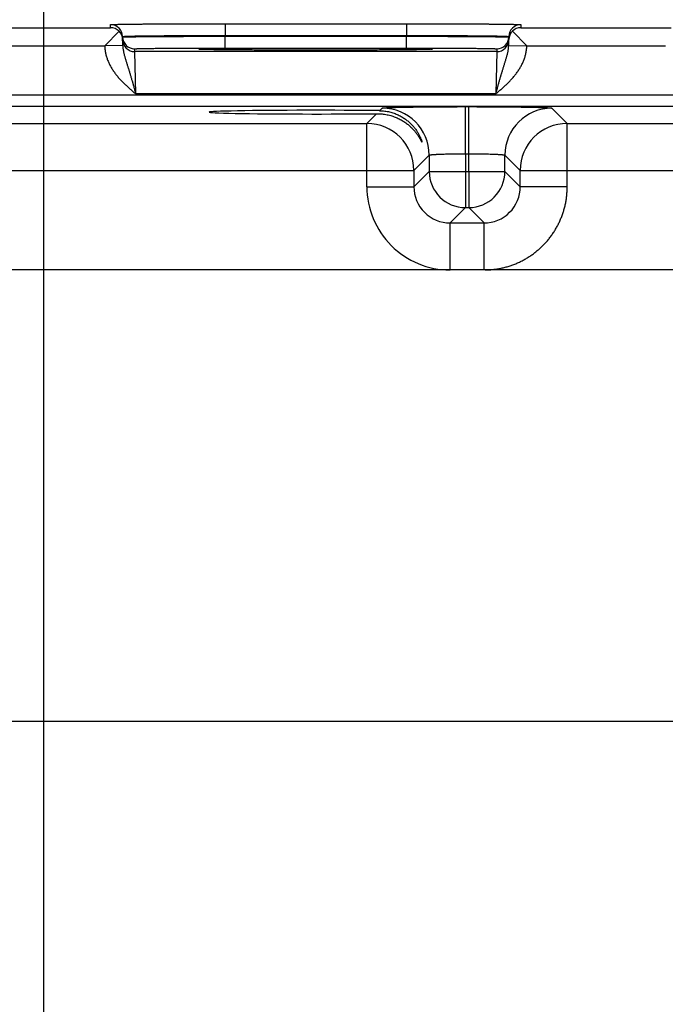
# Model space of a CAD drawing. Header units: inches. Extents: x 0 to 34, y 0 to 22.
# Tile 28 of 116: x 10.4 to 11.5, y 15.6 to 17.2. Entities that reach past the tile are written whole.
import ezdxf

# ---------------------------------------------------------------- set-up
doc = ezdxf.new("R2010")
doc.units = ezdxf.units.IN
doc.header["$LTSCALE"] = 1.87
doc.header["$MEASUREMENT"] = 0
doc.layers.get('0').update_dxf_attribs({"linetype": 'CONTINUOUS'})
doc.layers.add('DIMENSIONS', color=7, linetype='CONTINUOUS')
doc.styles.get("Standard").update_dxf_attribs({"font": 'txt', "width": 0.8})
doc.dimstyles.new('DIMSTYLE_1', dxfattribs={"dimtxt": 0.125, "dimasz": 0.18, "dimexe": 0.125, "dimexo": 0.0625, "dimgap": 0.09, "dimtad": 0, "dimtih": 1, "dimtoh": 1, "dimzin": 4, "dimdsep": 46, "dimtxsty": 'STANDARD', "dimblk": '_FILLED', "dimblk1": '_FILLED', "dimblk2": '_FILLED', "dimcen": 0.09, "dimadec": 0, "dimazin": 0, "dimtp": 0.01, "dimtm": 0.01, "dimtfac": 1, "dimtofl": 0, "dimtmove": 0, "dimatfit": 3, "dimldrblk": '_FILLED', "dimfxl": 1, "dimtolj": 1, "dimtzin": 4, "dimarcsym": 0})

# ---------------------------------------------------------------- blocks, each defined once
blk = doc.blocks.new('*D11')
at = {"layer": 'DIMENSIONS', "color": 2, "linetype": 'CONTINUOUS'}
blk.add_line((10.4649, 15.4148), (10.4649, 17.8889), dxfattribs=at)
at = {"layer": 'DIMENSIONS', "color": 2, "linetype": 'CONTINUOUS', "insert": (10.4024, 17.9514), "char_height": 0.125, "width": 1.225, "attachment_point": 1, "rotation": 90, "line_spacing_factor": 0.9}
blk.add_mtext('3.95{\\Ftxt.shx;\\W1.000000;\\H0.125000; }[100.3]', dxfattribs=at)
blk = doc.blocks.new('_FILLED')
at = {"color": 0, "linetype": 'BYBLOCK'}
blk.add_solid([(0, 0), (-1, 0.1736), (-1, -0.1736)], dxfattribs=at)
blk = doc.blocks.new('*D12')
at = {"layer": 'DIMENSIONS', "color": 2, "linetype": 'CONTINUOUS'}
blk.add_line((12.3249, 15.4148), (12.3249, 17.8889), dxfattribs=at)
at = {"layer": 'DIMENSIONS', "color": 2, "linetype": 'CONTINUOUS', "insert": (12.2624, 17.9514), "char_height": 0.125, "width": 1.225, "attachment_point": 1, "rotation": 90, "line_spacing_factor": 0.9}
blk.add_mtext('5.81{\\Ftxt.shx;\\W1.000000;\\H0.125000; }[147.5]', dxfattribs=at)
blk = doc.blocks.new('*D13')
at = {"layer": 'DIMENSIONS', "color": 2, "linetype": 'CONTINUOUS'}
blk.add_line((16.0449, 15.4148), (16.0449, 17.8889), dxfattribs=at)
at = {"layer": 'DIMENSIONS', "color": 2, "linetype": 'CONTINUOUS', "insert": (15.9824, 17.9514), "char_height": 0.125, "width": 1.025, "attachment_point": 1, "rotation": 90, "line_spacing_factor": 0.9}
blk.add_mtext('9.53{\\Ftxt.shx;\\W1.000000;\\H0.125000; }[242]', dxfattribs=at)

msp = doc.modelspace()

# ---------------------------------------------------------------- linework, layer by layer
at = {"color": 7, "linetype": 'CONTINUOUS'}
for p, q in [((10.7655, 17.1936), (10.7655, 17.1739)), ((10.7655, 17.1936), (11.0662, 17.1936)), ((11.0662, 17.1936), (11.0662, 17.1739)), ((10.3261, 17.1869), (10.5756, 17.1869)), ((10.5896, 17.1811), (10.5658, 17.1569)), ((10.5756, 17.1869), (10.5755, 17.1919)), ((11.2422, 17.1811), (11.2659, 17.157)), ((11.2562, 17.1919), (11.2561, 17.1869)), ((11.2561, 17.1869), (11.5056, 17.1869)), ((10.5958, 17.1575), (10.5955, 17.1723)), ((10.7655, 17.1739), (11.0662, 17.1739)), ((10.7655, 17.1728), (10.7655, 17.1739)), ((10.7655, 17.1532), (10.7655, 17.1728)), ((10.7655, 17.1728), (11.0662, 17.1728)), ((11.0662, 17.1728), (11.0662, 17.1739)), ((11.0662, 17.1532), (11.0662, 17.1728)), ((11.2359, 17.1575), (11.2362, 17.1723)), ((10.3359, 17.1569), (10.5658, 17.1569)), ((10.5958, 17.1575), (10.5659, 17.157)), ((10.6156, 17.1472), (10.6155, 17.1519)), ((11.2161, 17.1472), (10.6156, 17.1472)), ((10.6172, 17.0772), (10.6156, 17.1472)), ((10.7244, 17.1511), (10.7222, 17.1513)), ((10.7249, 17.1511), (10.7246, 17.1511)), ((10.7251, 17.1511), (10.7249, 17.1511)), ((10.7255, 17.1511), (10.7251, 17.1511)), ((10.726, 17.151), (10.7255, 17.1511)), ((10.7269, 17.151), (10.726, 17.151)), ((10.728, 17.1509), (10.7269, 17.151)), ((10.7294, 17.1509), (10.728, 17.1509)), ((10.7317, 17.1508), (10.7294, 17.1509)), ((10.7347, 17.1508), (10.7317, 17.1508)), ((10.7386, 17.1507), (10.7347, 17.1508)), ((10.7423, 17.1506), (10.7386, 17.1507)), ((10.7467, 17.1505), (10.7423, 17.1506)), ((10.7522, 17.1504), (10.7467, 17.1505)), ((10.759, 17.1504), (10.7522, 17.1504)), ((10.7677, 17.1503), (10.759, 17.1504)), ((10.7655, 17.1532), (11.0662, 17.1532)), ((10.775, 17.1502), (10.7677, 17.1503)), ((10.7836, 17.1501), (10.775, 17.1502)), ((10.7931, 17.15), (10.7836, 17.1501)), ((10.8031, 17.15), (10.7931, 17.15)), ((10.8137, 17.1499), (10.8031, 17.15)), ((10.8246, 17.1499), (10.8137, 17.1499)), ((10.8359, 17.1498), (10.8246, 17.1499)), ((10.8476, 17.1498), (10.8359, 17.1498)), ((10.8596, 17.1497), (10.8476, 17.1498)), ((10.8718, 17.1497), (10.8596, 17.1497)), ((10.8842, 17.1497), (10.8718, 17.1497)), ((10.8967, 17.1497), (10.8842, 17.1497)), ((10.9093, 17.1497), (10.8967, 17.1497)), ((10.9219, 17.1497), (10.9093, 17.1497)), ((10.9346, 17.1497), (10.9219, 17.1497)), ((10.9471, 17.1497), (10.9346, 17.1497)), ((10.9595, 17.1497), (10.9471, 17.1497)), ((10.9717, 17.1497), (10.9595, 17.1497)), ((10.9837, 17.1498), (10.9717, 17.1497)), ((10.9955, 17.1498), (10.9837, 17.1498)), ((11.0063, 17.1499), (10.9955, 17.1498)), ((11.0161, 17.1499), (11.0063, 17.1499)), ((11.0287, 17.15), (11.0161, 17.1499)), ((11.0389, 17.15), (11.0287, 17.15)), ((11.0477, 17.1501), (11.0389, 17.15)), ((11.0574, 17.1502), (11.0477, 17.1501)), ((11.0653, 17.1503), (11.0574, 17.1502)), ((11.0721, 17.1504), (11.0653, 17.1503)), ((11.078, 17.1504), (11.0721, 17.1504)), ((11.0831, 17.1505), (11.078, 17.1504)), ((11.0885, 17.1506), (11.0831, 17.1505)), ((11.093, 17.1507), (11.0885, 17.1506)), ((11.0967, 17.1507), (11.093, 17.1507)), ((11.0997, 17.1508), (11.0967, 17.1507)), ((11.1021, 17.1509), (11.0997, 17.1508)), ((11.1037, 17.1509), (11.1021, 17.1509)), ((11.1049, 17.151), (11.1037, 17.1509)), ((11.1056, 17.151), (11.1049, 17.151)), ((11.1062, 17.1511), (11.1056, 17.151)), ((11.1066, 17.1511), (11.1062, 17.1511)), ((11.1068, 17.1511), (11.1066, 17.1511)), ((11.107, 17.1511), (11.1068, 17.1511)), ((11.1072, 17.1511), (11.107, 17.1511)), ((11.1073, 17.1511), (11.1072, 17.1511)), ((11.1096, 17.1513), (11.1074, 17.1511)), ((11.2161, 17.1472), (11.2145, 17.0772)), ((11.2162, 17.1519), (11.2161, 17.1472)), ((11.2359, 17.1575), (11.2659, 17.157)), ((11.2659, 17.1569), (11.4958, 17.1569)), ((16.9525, 17.0751), (9.5543, 17.0751)), ((11.2145, 17.0772), (10.6172, 17.0772)), ((16.9525, 17.056), (9.5543, 17.056)), ((11.0219, 17.0493), (11.0261, 17.0536)), ((11.1641, 16.978), (11.1641, 17.056)), ((11.1641, 17.056), (11.1697, 17.056)), ((11.1697, 16.978), (11.1697, 17.056)), ((11.3076, 17.0536), (11.333, 17.0282)), ((11.0007, 17.0282), (11.0169, 17.0443)), ((10.403, 17.0282), (11.0007, 17.0282)), ((11.0007, 16.9232), (11.0007, 17.0282)), ((11.333, 16.9232), (11.333, 17.0282)), ((11.333, 17.0282), (11.9307, 17.0282)), ((11.1041, 16.9756), (11.0787, 16.9502)), ((11.1041, 16.9756), (11.1041, 16.9486)), ((11.1641, 16.978), (11.1641, 16.9486)), ((11.1641, 16.978), (11.1697, 16.978)), ((11.1697, 16.9486), (11.1697, 16.978)), ((11.2297, 16.9486), (11.2297, 16.9756)), ((11.2297, 16.9756), (11.255, 16.9502)), ((10.325, 16.9502), (11.0787, 16.9502)), ((11.0787, 16.9502), (11.0787, 16.9232)), ((11.1041, 16.9486), (11.0787, 16.9232)), ((11.1041, 16.9486), (11.2297, 16.9486)), ((11.1641, 16.9486), (11.1641, 16.8886)), ((11.1697, 16.9486), (11.1697, 16.8886)), ((11.2297, 16.9486), (11.255, 16.9232)), ((11.255, 16.9232), (11.255, 16.9502)), ((11.255, 16.9502), (12.0087, 16.9502)), ((11.0007, 16.9232), (11.0787, 16.9232)), ((11.333, 16.9232), (11.255, 16.9232)), ((11.1641, 16.8886), (11.1387, 16.8632)), ((11.1641, 16.8886), (11.1697, 16.8886)), ((11.1697, 16.8886), (11.195, 16.8632)), ((11.1387, 16.7852), (11.1387, 16.8632)), ((11.1387, 16.8632), (11.195, 16.8632)), ((11.195, 16.7852), (11.195, 16.8632)), ((16.7967, 16.7852), (9.7101, 16.7852)), ((9.7101, 16.0372), (16.7967, 16.0372))]:
    msp.add_line(p, q, dxfattribs=at)
for points in [[(10.7246, 17.1511), (10.7245, 17.1511), (10.7244, 17.1511), (10.7244, 17.1511)], [(11.1073, 17.1511), (11.1073, 17.1511), (11.1073, 17.1511)]]:
    msp.add_lwpolyline(points, dxfattribs=at)
for centre, radius, start, end in [((10.5755, 17.1719), 0.02, 1.0012, 90.0013), ((10.5754, 17.1667), 0.0202, 45.4189, 89.3143), ((10.576, 17.1669), 0.0197, 1.0498, 46.2249), ((11.2558, 17.1669), 0.0197, 133.7752, 178.9502), ((11.2562, 17.1719), 0.02, 89.9987, 178.9988), ((11.2563, 17.1667), 0.0202, 90.6857, 134.5811), ((10.6155, 17.1719), 0.02, 181.0012, 270.0013), ((10.6156, 17.1672), 0.02, 181.2271, 270.0013), ((11.2161, 17.1672), 0.02, 269.9987, 358.7855), ((11.2162, 17.1719), 0.02, 269.9987, 358.9988), ((11.1096, 17.1363), 0.015, 89.9998, 100.7095), ((11.0261, 16.9756), 0.078, 0.0209, 89.9791), ((11.3077, 16.9756), 0.078, 90.0209, 179.9791), ((11.0007, 16.9502), 0.078, 0.0209, 89.9791), ((11.333, 16.9502), 0.078, 90.0209, 179.9791), ((11.1641, 16.9486), 0.06, 180.0209, 269.9791), ((11.1696, 16.9486), 0.06, 270.0209, 359.9791), ((11.1387, 16.9232), 0.138, 179.9961, 270.0042), ((11.1387, 16.9232), 0.06, 179.9638, 270.0362), ((11.1951, 16.9232), 0.06, 269.9638, 0.0362)]:
    msp.add_arc(centre, radius, start, end, dxfattribs=at)
msp.add_ellipse((10.9159, 17.0469), major_axis=(0.1771, 0), ratio=0.017455, start_param=0.929285, end_param=5.318993, dxfattribs=at)
for points, knots in [([(10.5755, 17.1919), (10.5755, 17.1919), (10.5755, 17.1919), (10.5755, 17.1919), (10.5756, 17.1919), (10.5756, 17.1919), (10.5756, 17.1919), (10.5756, 17.192), (10.5757, 17.192), (10.5757, 17.192), (10.5758, 17.192), (10.5759, 17.192), (10.5761, 17.192), (10.5762, 17.1921), (10.5766, 17.1921), (10.577, 17.1921), (10.5776, 17.1922), (10.5784, 17.1922), (10.5792, 17.1922), (10.5802, 17.1923), (10.5813, 17.1923), (10.5824, 17.1924), (10.5837, 17.1924), (10.5852, 17.1924), (10.5867, 17.1925), (10.5883, 17.1925), (10.5907, 17.1926), (10.5939, 17.1926), (10.5981, 17.1927), (10.6027, 17.1928), (10.6077, 17.1928), (10.613, 17.1929), (10.6188, 17.193), (10.6248, 17.193), (10.6313, 17.1931), (10.638, 17.1931), (10.6476, 17.1932), (10.6603, 17.1933), (10.6762, 17.1934), (10.693, 17.1934), (10.7105, 17.1935), (10.7285, 17.1935), (10.7469, 17.1936), (10.7593, 17.1936), (10.7655, 17.1936)], [0, 0, 0, 0, 0.000056, 0.000092, 0.000134, 0.000241, 0.000383, 0.000559, 0.000772, 0.001022, 0.001308, 0.001991, 0.002823, 0.003804, 0.004935, 0.007643, 0.010948, 0.014847, 0.019338, 0.02442, 0.030088, 0.03634, 0.043173, 0.050581, 0.058561, 0.067109, 0.076218, 0.096099, 0.118157, 0.142341, 0.168591, 0.196844, 0.227033, 0.259085, 0.292923, 0.328465, 0.365625, 0.44444, 0.528609, 0.617319, 0.709716, 0.80491, 0.901983, 1, 1, 1, 1]), ([(11.0662, 17.1936), (11.0724, 17.1936), (11.0848, 17.1936), (11.1032, 17.1935), (11.1212, 17.1935), (11.1387, 17.1934), (11.1555, 17.1934), (11.1715, 17.1933), (11.1841, 17.1932), (11.1937, 17.1931), (11.2005, 17.1931), (11.2069, 17.193), (11.213, 17.193), (11.2187, 17.1929), (11.2241, 17.1928), (11.2291, 17.1928), (11.2336, 17.1927), (11.2378, 17.1926), (11.2411, 17.1926), (11.2434, 17.1925), (11.2451, 17.1925), (11.2466, 17.1924), (11.248, 17.1924), (11.2493, 17.1924), (11.2505, 17.1923), (11.2516, 17.1923), (11.2525, 17.1922), (11.2534, 17.1922), (11.2541, 17.1922), (11.2547, 17.1921), (11.2552, 17.1921), (11.2555, 17.1921), (11.2557, 17.192), (11.2558, 17.192), (11.2559, 17.192), (11.256, 17.192), (11.2561, 17.192), (11.2561, 17.192), (11.2561, 17.1919), (11.2562, 17.1919), (11.2562, 17.1919), (11.2562, 17.1919), (11.2562, 17.1919), (11.2562, 17.1919), (11.2562, 17.1919)], [0, 0, 0, 0, 0.098017, 0.19509, 0.290284, 0.382681, 0.471391, 0.55556, 0.634375, 0.671535, 0.707077, 0.740915, 0.772967, 0.803156, 0.831409, 0.857659, 0.881843, 0.903901, 0.923782, 0.932891, 0.941439, 0.949419, 0.956827, 0.96366, 0.969912, 0.97558, 0.980662, 0.985153, 0.989052, 0.992357, 0.995065, 0.996196, 0.997177, 0.998009, 0.998692, 0.998978, 0.999228, 0.999441, 0.999617, 0.999759, 0.999866, 0.999908, 0.999944, 1, 1, 1, 1]), ([(10.5955, 17.1723), (10.5955, 17.1723), (10.5955, 17.1723), (10.5956, 17.1723), (10.5956, 17.1723), (10.5956, 17.1723), (10.5956, 17.1723), (10.5957, 17.1723), (10.5957, 17.1723), (10.5958, 17.1724), (10.5959, 17.1724), (10.596, 17.1724), (10.5962, 17.1724), (10.5964, 17.1725), (10.5966, 17.1725), (10.5968, 17.1725), (10.5971, 17.1725), (10.5975, 17.1726), (10.5981, 17.1726), (10.5988, 17.1726), (10.5997, 17.1727), (10.6007, 17.1727), (10.6017, 17.1728), (10.6029, 17.1728), (10.6041, 17.1729), (10.606, 17.1729), (10.6086, 17.173), (10.612, 17.1731), (10.6157, 17.1732), (10.6198, 17.1732), (10.6243, 17.1733), (10.6291, 17.1734), (10.6342, 17.1735), (10.6396, 17.1735), (10.6454, 17.1736), (10.6514, 17.1736), (10.66, 17.1737), (10.6714, 17.1738), (10.6856, 17.1738), (10.7006, 17.1739), (10.7163, 17.1739), (10.7324, 17.1739), (10.7489, 17.1739), (10.7599, 17.1739), (10.7655, 17.1739)], [0, 0, 0, 0, 0.000074, 0.000165, 0.000283, 0.000432, 0.000615, 0.000833, 0.001086, 0.001376, 0.002065, 0.002902, 0.003887, 0.005021, 0.006303, 0.007733, 0.009313, 0.011041, 0.014942, 0.019435, 0.024517, 0.030186, 0.036439, 0.043271, 0.050679, 0.058658, 0.076312, 0.096191, 0.118246, 0.142426, 0.168672, 0.196922, 0.227107, 0.259155, 0.292989, 0.328526, 0.365683, 0.44449, 0.52865, 0.617353, 0.709742, 0.804928, 0.901992, 1, 1, 1, 1]), ([(10.5956, 17.1715), (10.5956, 17.1715), (10.5956, 17.1715), (10.5956, 17.1715), (10.5956, 17.1716), (10.5956, 17.1716), (10.5956, 17.1716), (10.5956, 17.1716), (10.5957, 17.1716), (10.5957, 17.1716), (10.5958, 17.1716), (10.5959, 17.1716), (10.596, 17.1716), (10.5962, 17.1716), (10.5964, 17.1716), (10.5966, 17.1716), (10.5968, 17.1717), (10.5971, 17.1717), (10.5975, 17.1717), (10.5981, 17.1717), (10.5988, 17.1717), (10.5997, 17.1718), (10.6007, 17.1718), (10.6017, 17.1718), (10.6029, 17.1718), (10.6042, 17.1719), (10.6055, 17.1719), (10.607, 17.1719), (10.6091, 17.1719), (10.612, 17.172), (10.6157, 17.172), (10.6198, 17.1721), (10.6243, 17.1721), (10.6291, 17.1722), (10.6342, 17.1722), (10.6397, 17.1723), (10.6454, 17.1723), (10.6515, 17.1724), (10.66, 17.1724), (10.6714, 17.1725), (10.6856, 17.1726), (10.7007, 17.1726), (10.7163, 17.1727), (10.7325, 17.1728), (10.7489, 17.1728), (10.76, 17.1728), (10.7655, 17.1728)], [0, 0, 0, 0, 0.000039, 0.000068, 0.000105, 0.000205, 0.000341, 0.000513, 0.000722, 0.000969, 0.001252, 0.001932, 0.002761, 0.00374, 0.004868, 0.006146, 0.007574, 0.009151, 0.010876, 0.014774, 0.019265, 0.024346, 0.030014, 0.036267, 0.0431, 0.050509, 0.05849, 0.067038, 0.076148, 0.096032, 0.118094, 0.14228, 0.168533, 0.19679, 0.226982, 0.259037, 0.292878, 0.328423, 0.365586, 0.444407, 0.528581, 0.617296, 0.709699, 0.804898, 0.901977, 1, 1, 1, 1]), ([(11.0662, 17.1739), (11.0718, 17.1739), (11.0828, 17.1739), (11.0993, 17.1739), (11.1154, 17.1739), (11.1311, 17.1739), (11.1461, 17.1738), (11.1604, 17.1738), (11.1717, 17.1737), (11.1803, 17.1736), (11.1863, 17.1736), (11.1921, 17.1735), (11.1975, 17.1735), (11.2027, 17.1734), (11.2075, 17.1733), (11.2119, 17.1732), (11.216, 17.1732), (11.2198, 17.1731), (11.2232, 17.173), (11.2257, 17.1729), (11.2276, 17.1729), (11.2289, 17.1728), (11.23, 17.1728), (11.2311, 17.1727), (11.232, 17.1727), (11.2329, 17.1726), (11.2337, 17.1726), (11.2342, 17.1726), (11.2346, 17.1725), (11.2349, 17.1725), (11.2352, 17.1725), (11.2354, 17.1725), (11.2356, 17.1724), (11.2357, 17.1724), (11.2359, 17.1724), (11.236, 17.1724), (11.236, 17.1723), (11.2361, 17.1723), (11.2361, 17.1723), (11.2361, 17.1723), (11.2362, 17.1723), (11.2362, 17.1723), (11.2362, 17.1723), (11.2362, 17.1723), (11.2362, 17.1723)], [0, 0, 0, 0, 0.098008, 0.195072, 0.290258, 0.382647, 0.47135, 0.55551, 0.634317, 0.671474, 0.707011, 0.740845, 0.772893, 0.803078, 0.831328, 0.857574, 0.881754, 0.903809, 0.923688, 0.941342, 0.949321, 0.956729, 0.963561, 0.969814, 0.975483, 0.980565, 0.985058, 0.988959, 0.990687, 0.992267, 0.993697, 0.994979, 0.996113, 0.997098, 0.997935, 0.998624, 0.998914, 0.999167, 0.999385, 0.999568, 0.999717, 0.999835, 0.999926, 1, 1, 1, 1]), ([(11.0662, 17.1728), (11.0718, 17.1728), (11.0828, 17.1728), (11.0993, 17.1728), (11.1154, 17.1727), (11.1311, 17.1726), (11.1461, 17.1726), (11.1604, 17.1725), (11.1717, 17.1724), (11.1803, 17.1724), (11.1863, 17.1723), (11.1921, 17.1723), (11.1975, 17.1722), (11.2026, 17.1722), (11.2074, 17.1721), (11.2119, 17.1721), (11.216, 17.172), (11.2198, 17.172), (11.2226, 17.1719), (11.2248, 17.1719), (11.2262, 17.1719), (11.2276, 17.1719), (11.2288, 17.1718), (11.23, 17.1718), (11.2311, 17.1718), (11.232, 17.1718), (11.2329, 17.1717), (11.2337, 17.1717), (11.2342, 17.1717), (11.2346, 17.1717), (11.2349, 17.1717), (11.2351, 17.1716), (11.2354, 17.1716), (11.2356, 17.1716), (11.2357, 17.1716), (11.2359, 17.1716), (11.236, 17.1716), (11.236, 17.1716), (11.2361, 17.1716), (11.2361, 17.1716), (11.2361, 17.1716), (11.2362, 17.1716), (11.2362, 17.1716), (11.2362, 17.1715), (11.2362, 17.1715), (11.2362, 17.1715), (11.2362, 17.1715)], [0, 0, 0, 0, 0.098023, 0.195102, 0.290301, 0.382704, 0.471419, 0.555593, 0.634414, 0.671577, 0.707122, 0.740963, 0.773018, 0.80321, 0.831467, 0.85772, 0.881906, 0.903968, 0.923852, 0.932962, 0.94151, 0.949491, 0.9569, 0.963733, 0.969986, 0.975654, 0.980735, 0.985226, 0.989124, 0.990849, 0.992426, 0.993854, 0.995132, 0.99626, 0.997239, 0.998068, 0.998748, 0.999031, 0.999278, 0.999487, 0.999659, 0.999795, 0.999895, 0.999932, 0.999961, 1, 1, 1, 1]), ([(10.5658, 17.1569), (10.5658, 17.1564), (10.5658, 17.1554), (10.5659, 17.1538), (10.566, 17.1523), (10.5662, 17.1508), (10.5664, 17.1493), (10.5666, 17.1478), (10.5669, 17.1462), (10.5673, 17.1442), (10.5679, 17.1418), (10.569, 17.1378), (10.5706, 17.133), (10.5727, 17.1283), (10.5745, 17.1247), (10.576, 17.122), (10.5775, 17.1194), (10.5792, 17.1168), (10.5809, 17.1143), (10.5827, 17.1118), (10.5845, 17.1093), (10.5864, 17.107), (10.5884, 17.1046), (10.5911, 17.1016), (10.5946, 17.0978), (10.599, 17.0935), (10.6034, 17.0893), (10.608, 17.0852), (10.6126, 17.0812), (10.6157, 17.0785), (10.6172, 17.0772)], [0, 0, 0, 0, 0.015626, 0.031252, 0.046878, 0.062504, 0.07813, 0.093756, 0.109382, 0.125008, 0.156258, 0.187508, 0.249996, 0.312486, 0.343737, 0.374987, 0.406238, 0.437489, 0.46874, 0.499991, 0.531242, 0.562493, 0.593745, 0.624996, 0.687496, 0.749996, 0.812498, 0.874998, 0.937499, 1, 1, 1, 1]), ([(10.5958, 17.1575), (10.5958, 17.1558), (10.596, 17.1533), (10.5965, 17.15), (10.5969, 17.1476), (10.5975, 17.1451), (10.598, 17.1428), (10.5987, 17.1404), (10.5993, 17.138), (10.6, 17.1357), (10.6007, 17.1333), (10.6014, 17.1309), (10.6024, 17.1277), (10.6034, 17.1246), (10.6044, 17.1213), (10.6052, 17.1189), (10.606, 17.1164), (10.6067, 17.1139), (10.6074, 17.1119), (10.6079, 17.1102), (10.6084, 17.1085), (10.609, 17.1064), (10.6098, 17.1038), (10.6105, 17.1012), (10.6113, 17.0986), (10.6119, 17.0964), (10.6124, 17.0946), (10.6129, 17.0929), (10.6135, 17.0906), (10.6142, 17.088), (10.6149, 17.0857), (10.6153, 17.0839), (10.6157, 17.0826), (10.6161, 17.0813), (10.6166, 17.0795), (10.617, 17.0781), (10.6172, 17.0772)], [0, 0, 0, 0, 0.06052, 0.090458, 0.120221, 0.149857, 0.179403, 0.208909, 0.238413, 0.267956, 0.29758, 0.327317, 0.3572, 0.417522, 0.448, 0.478712, 0.509671, 0.540886, 0.572359, 0.58819, 0.604083, 0.636056, 0.668275, 0.700725, 0.73339, 0.766253, 0.782753, 0.799296, 0.832498, 0.865833, 0.899278, 0.916033, 0.932805, 0.949592, 0.966389, 1, 1, 1, 1]), ([(10.6155, 17.1519), (10.6155, 17.1519), (10.6156, 17.1519), (10.6156, 17.1519), (10.6156, 17.1519), (10.6156, 17.1519), (10.6156, 17.1519), (10.6157, 17.1519), (10.6157, 17.1519), (10.6157, 17.152), (10.6158, 17.152), (10.616, 17.152), (10.6161, 17.152), (10.6163, 17.152), (10.6167, 17.1521), (10.6172, 17.1521), (10.6178, 17.1521), (10.6185, 17.1521), (10.6192, 17.1522), (10.6201, 17.1522), (10.621, 17.1522), (10.622, 17.1523), (10.6231, 17.1523), (10.6248, 17.1523), (10.6271, 17.1524), (10.63, 17.1524), (10.6333, 17.1525), (10.637, 17.1526), (10.6409, 17.1526), (10.6451, 17.1527), (10.6497, 17.1527), (10.6545, 17.1528), (10.6595, 17.1528), (10.6649, 17.1529), (10.6724, 17.1529), (10.6824, 17.153), (10.695, 17.153), (10.7083, 17.1531), (10.7221, 17.1531), (10.7363, 17.1532), (10.7509, 17.1532), (10.7606, 17.1532), (10.7655, 17.1532)], [0, 0, 0, 0, 0.00013, 0.00018, 0.000238, 0.000379, 0.000556, 0.000768, 0.001018, 0.001304, 0.001987, 0.002819, 0.003801, 0.004931, 0.007639, 0.010944, 0.014843, 0.019334, 0.024416, 0.030084, 0.036337, 0.043169, 0.050578, 0.058558, 0.076214, 0.096095, 0.118154, 0.142337, 0.168588, 0.196841, 0.22703, 0.259082, 0.29292, 0.328462, 0.365623, 0.444438, 0.528607, 0.617317, 0.709715, 0.804909, 0.901983, 1, 1, 1, 1]), ([(10.7222, 17.1513), (10.7222, 17.1514), (10.7222, 17.1514), (10.7222, 17.1514), (10.7222, 17.1514), (10.7222, 17.1514), (10.7222, 17.1514), (10.7223, 17.1514), (10.7223, 17.1514), (10.7223, 17.1514), (10.7224, 17.1514), (10.7225, 17.1515), (10.7227, 17.1515), (10.7229, 17.1515), (10.7232, 17.1515), (10.7237, 17.1516), (10.7243, 17.1516), (10.725, 17.1516), (10.7259, 17.1517), (10.7269, 17.1517), (10.728, 17.1518), (10.7292, 17.1518), (10.7305, 17.1518), (10.732, 17.1519), (10.7335, 17.1519), (10.7352, 17.152), (10.7376, 17.152), (10.7409, 17.1521), (10.7452, 17.1521), (10.7498, 17.1522), (10.7549, 17.1523), (10.7604, 17.1524), (10.7662, 17.1524), (10.7724, 17.1525), (10.779, 17.1525), (10.7859, 17.1526), (10.7957, 17.1527), (10.8086, 17.1528), (10.8248, 17.1528), (10.842, 17.1529), (10.8598, 17.153), (10.8782, 17.153), (10.8969, 17.153), (10.9159, 17.153), (10.9348, 17.153), (10.9535, 17.153), (10.9719, 17.153), (10.9898, 17.1529), (11.0069, 17.1528), (11.0232, 17.1528), (11.0361, 17.1527), (11.0459, 17.1526), (11.0527, 17.1525), (11.0593, 17.1525), (11.0655, 17.1524), (11.0713, 17.1524), (11.0768, 17.1523), (11.0819, 17.1522), (11.0866, 17.1521), (11.0908, 17.1521), (11.0941, 17.152), (11.0966, 17.152), (11.0982, 17.1519), (11.0998, 17.1519), (11.1012, 17.1518), (11.1025, 17.1518), (11.1037, 17.1518), (11.1048, 17.1517), (11.1058, 17.1517), (11.1067, 17.1516), (11.1074, 17.1516), (11.1081, 17.1516), (11.1085, 17.1515), (11.1089, 17.1515), (11.109, 17.1515), (11.1092, 17.1515), (11.1093, 17.1514), (11.1094, 17.1514), (11.1094, 17.1514), (11.1095, 17.1514), (11.1095, 17.1514), (11.1095, 17.1514), (11.1096, 17.1514), (11.1096, 17.1514), (11.1096, 17.1514), (11.1096, 17.1514), (11.1096, 17.1513)], [0, 0, 0, 0, 0.000028, 0.000046, 0.000067, 0.000121, 0.000191, 0.00028, 0.000386, 0.000511, 0.000654, 0.000996, 0.001412, 0.001903, 0.002469, 0.003824, 0.005476, 0.007427, 0.009674, 0.012215, 0.015051, 0.018178, 0.021595, 0.025301, 0.029292, 0.033567, 0.038123, 0.048066, 0.059098, 0.071192, 0.084318, 0.098447, 0.113543, 0.129569, 0.146489, 0.16426, 0.18284, 0.222246, 0.264327, 0.308678, 0.354872, 0.402465, 0.450996, 0.5, 0.549004, 0.597535, 0.645128, 0.691322, 0.735673, 0.777754, 0.81716, 0.83574, 0.853511, 0.870431, 0.886457, 0.901553, 0.915682, 0.928808, 0.940902, 0.951934, 0.961877, 0.966433, 0.970708, 0.974699, 0.978405, 0.981822, 0.984949, 0.987785, 0.990326, 0.992573, 0.994524, 0.996176, 0.997531, 0.998097, 0.998588, 0.999004, 0.999346, 0.999489, 0.999614, 0.99972, 0.999809, 0.999879, 0.999933, 0.999954, 0.999972, 1, 1, 1, 1]), ([(11.1074, 17.1511), (11.1071, 17.1511), (11.1066, 17.1511), (11.1055, 17.151), (11.1039, 17.1509), (11.1017, 17.1509), (11.0991, 17.1508), (11.0962, 17.1507), (11.0929, 17.1507), (11.0892, 17.1506), (11.0837, 17.1505), (11.0759, 17.1504), (11.0657, 17.1503), (11.0543, 17.1502), (11.0418, 17.1501), (11.0283, 17.15), (11.0087, 17.1499), (10.9825, 17.1498), (10.9497, 17.1497), (10.9159, 17.1497), (10.8821, 17.1497), (10.8493, 17.1498), (10.8231, 17.1499), (10.8035, 17.15), (10.79, 17.1501), (10.7775, 17.1502), (10.7661, 17.1503), (10.7559, 17.1504), (10.7481, 17.1505), (10.7426, 17.1506), (10.7389, 17.1507), (10.7356, 17.1507), (10.7327, 17.1508), (10.7301, 17.1509), (10.7278, 17.1509), (10.7262, 17.151), (10.7251, 17.1511), (10.7246, 17.1511), (10.7244, 17.1511)], [0, 0, 0, 0, 0.001812, 0.003868, 0.008711, 0.014521, 0.021285, 0.028992, 0.037624, 0.047167, 0.057601, 0.081057, 0.10781, 0.137648, 0.170338, 0.205621, 0.243221, 0.32417, 0.410643, 0.499923, 0.589206, 0.675687, 0.75665, 0.794259, 0.829552, 0.862252, 0.892103, 0.918868, 0.942339, 0.952779, 0.962329, 0.97097, 0.978683, 0.985455, 0.991273, 0.996124, 0.998184, 1, 1, 1, 1]), ([(11.0662, 17.1532), (11.0711, 17.1532), (11.0809, 17.1532), (11.0954, 17.1532), (11.1096, 17.1531), (11.1234, 17.1531), (11.1367, 17.153), (11.1493, 17.153), (11.1593, 17.1529), (11.1669, 17.1529), (11.1722, 17.1528), (11.1773, 17.1528), (11.1821, 17.1527), (11.1866, 17.1527), (11.1908, 17.1526), (11.1948, 17.1526), (11.1984, 17.1525), (11.2017, 17.1524), (11.2047, 17.1524), (11.2069, 17.1523), (11.2086, 17.1523), (11.2097, 17.1523), (11.2107, 17.1522), (11.2117, 17.1522), (11.2125, 17.1522), (11.2133, 17.1521), (11.214, 17.1521), (11.2145, 17.1521), (11.215, 17.1521), (11.2154, 17.152), (11.2156, 17.152), (11.2158, 17.152), (11.2159, 17.152), (11.216, 17.152), (11.216, 17.1519), (11.2161, 17.1519), (11.2161, 17.1519), (11.2161, 17.1519), (11.2162, 17.1519), (11.2162, 17.1519), (11.2162, 17.1519), (11.2162, 17.1519), (11.2162, 17.1519)], [0, 0, 0, 0, 0.098017, 0.195091, 0.290285, 0.382683, 0.471393, 0.555562, 0.634377, 0.671538, 0.70708, 0.740918, 0.77297, 0.803159, 0.831412, 0.857663, 0.881846, 0.903905, 0.923786, 0.941442, 0.949422, 0.956831, 0.963663, 0.969916, 0.975584, 0.980666, 0.985157, 0.989056, 0.992361, 0.995069, 0.996199, 0.997181, 0.998013, 0.998696, 0.998982, 0.999232, 0.999444, 0.999621, 0.999762, 0.99982, 0.99987, 1, 1, 1, 1]), ([(11.2145, 17.0772), (11.2148, 17.0781), (11.2153, 17.0799), (11.2159, 17.0822), (11.2164, 17.0839), (11.2169, 17.0857), (11.2175, 17.088), (11.2182, 17.0906), (11.2189, 17.0929), (11.2194, 17.0946), (11.2199, 17.0964), (11.2205, 17.0986), (11.2212, 17.1012), (11.222, 17.1038), (11.2226, 17.1059), (11.2231, 17.1076), (11.2235, 17.1089), (11.2239, 17.1102), (11.2244, 17.1119), (11.225, 17.1139), (11.2258, 17.1164), (11.2265, 17.1189), (11.2273, 17.1213), (11.2283, 17.1246), (11.2293, 17.1277), (11.2303, 17.1309), (11.231, 17.1333), (11.2317, 17.1357), (11.2324, 17.138), (11.2331, 17.1404), (11.2337, 17.1428), (11.2343, 17.1451), (11.2348, 17.1476), (11.2352, 17.15), (11.2357, 17.1533), (11.2359, 17.1558), (11.2359, 17.1575)], [0, 0, 0, 0, 0.033611, 0.067195, 0.083967, 0.100722, 0.134167, 0.167502, 0.200704, 0.217247, 0.233747, 0.26661, 0.299275, 0.331725, 0.363944, 0.379961, 0.395916, 0.41181, 0.427641, 0.459113, 0.490329, 0.521288, 0.552, 0.582478, 0.6428, 0.672683, 0.70242, 0.732044, 0.761587, 0.791091, 0.820597, 0.850143, 0.879779, 0.909542, 0.939479, 1, 1, 1, 1]), ([(11.2145, 17.0772), (11.2161, 17.0785), (11.2192, 17.0812), (11.2238, 17.0852), (11.2283, 17.0893), (11.2328, 17.0935), (11.2364, 17.0971), (11.2392, 17.1001), (11.2413, 17.1023), (11.2433, 17.1046), (11.2453, 17.107), (11.2472, 17.1093), (11.2491, 17.1118), (11.2509, 17.1143), (11.2526, 17.1168), (11.2542, 17.1194), (11.2558, 17.122), (11.2572, 17.1247), (11.2591, 17.1283), (11.2611, 17.133), (11.2631, 17.1388), (11.2644, 17.1437), (11.265, 17.1472), (11.2653, 17.1493), (11.2655, 17.1508), (11.2657, 17.1523), (11.2658, 17.1538), (11.2659, 17.1554), (11.2659, 17.1564), (11.2659, 17.1569)], [0, 0, 0, 0, 0.062501, 0.125003, 0.187505, 0.250007, 0.312508, 0.34376, 0.375012, 0.406263, 0.437515, 0.468767, 0.500018, 0.53127, 0.562521, 0.593773, 0.625024, 0.656275, 0.687526, 0.750017, 0.812506, 0.874993, 0.906243, 0.921869, 0.937495, 0.953122, 0.968748, 0.984374, 1, 1, 1, 1]), ([(11.0219, 17.0493), (11.0233, 17.0493), (11.0261, 17.0492), (11.0303, 17.0488), (11.0344, 17.0482), (11.0383, 17.0473), (11.0421, 17.0463), (11.0457, 17.0451), (11.0492, 17.0438), (11.0537, 17.0419), (11.0589, 17.0391), (11.0646, 17.0354), (11.0697, 17.0313), (11.0744, 17.027), (11.0778, 17.0233), (11.0802, 17.0202), (11.082, 17.0179), (11.0835, 17.0156), (11.085, 17.0134), (11.0863, 17.0111), (11.0875, 17.0089), (11.0885, 17.0068), (11.0895, 17.0048), (11.0901, 17.0032), (11.0906, 17.002), (11.0909, 17.0012), (11.0912, 17.0004), (11.0915, 16.9997), (11.0917, 16.999), (11.0918, 16.9984), (11.0919, 16.998), (11.092, 16.9977), (11.0921, 16.9975), (11.0921, 16.9974), (11.0921, 16.9972), (11.0921, 16.9971), (11.0921, 16.997), (11.0921, 16.997)], [0, 0, 0, 0, 0.045855, 0.09065, 0.134413, 0.177176, 0.218973, 0.25984, 0.299816, 0.338935, 0.414725, 0.487482, 0.557395, 0.624572, 0.689013, 0.720173, 0.750576, 0.780168, 0.808872, 0.836587, 0.863175, 0.888457, 0.912195, 0.934085, 0.944221, 0.953744, 0.962593, 0.970702, 0.978, 0.984418, 0.989885, 0.992242, 0.994337, 0.996164, 0.997719, 0.998998, 1, 1, 1, 1]), ([(11.0261, 17.0536), (11.0261, 17.0536), (11.0261, 17.0536), (11.0262, 17.0536), (11.0262, 17.0537), (11.0263, 17.0537), (11.0264, 17.0537), (11.0265, 17.0537), (11.0267, 17.0538), (11.027, 17.0538), (11.0274, 17.0539), (11.0279, 17.0539), (11.0285, 17.054), (11.0292, 17.0541), (11.0299, 17.0541), (11.0308, 17.0542), (11.0317, 17.0542), (11.033, 17.0543), (11.0349, 17.0544), (11.0374, 17.0545), (11.0402, 17.0546), (11.0433, 17.0547), (11.0466, 17.0548), (11.0503, 17.0549), (11.0542, 17.055), (11.0584, 17.0551), (11.0628, 17.0552), (11.0691, 17.0553), (11.0776, 17.0554), (11.0884, 17.0556), (11.0999, 17.0557), (11.112, 17.0558), (11.1246, 17.0559), (11.1375, 17.0559), (11.1508, 17.056), (11.1596, 17.056), (11.1641, 17.056)], [0, 0, 0, 0, 0.000163, 0.000356, 0.000838, 0.001454, 0.002211, 0.003109, 0.004151, 0.006666, 0.009759, 0.013431, 0.01768, 0.022505, 0.027903, 0.033872, 0.040409, 0.047509, 0.063386, 0.081466, 0.101706, 0.124061, 0.148477, 0.174898, 0.203261, 0.233501, 0.265545, 0.299319, 0.371734, 0.450065, 0.533574, 0.621476, 0.712942, 0.807113, 0.9031, 1, 1, 1, 1]), ([(11.1697, 17.056), (11.1741, 17.056), (11.183, 17.056), (11.1962, 17.0559), (11.2092, 17.0559), (11.2218, 17.0558), (11.2338, 17.0557), (11.2453, 17.0556), (11.2561, 17.0554), (11.2646, 17.0553), (11.271, 17.0552), (11.2754, 17.0551), (11.2796, 17.055), (11.2835, 17.0549), (11.2871, 17.0548), (11.2905, 17.0547), (11.2936, 17.0546), (11.2964, 17.0545), (11.2988, 17.0544), (11.3007, 17.0543), (11.3021, 17.0542), (11.303, 17.0542), (11.3038, 17.0541), (11.3046, 17.0541), (11.3052, 17.054), (11.3058, 17.0539), (11.3063, 17.0539), (11.3067, 17.0538), (11.307, 17.0538), (11.3072, 17.0537), (11.3074, 17.0537), (11.3075, 17.0537), (11.3075, 17.0537), (11.3076, 17.0536), (11.3076, 17.0536), (11.3076, 17.0536), (11.3076, 17.0536)], [0, 0, 0, 0, 0.0969, 0.192887, 0.287058, 0.378524, 0.466426, 0.549935, 0.628266, 0.700681, 0.734455, 0.766499, 0.796739, 0.825102, 0.851523, 0.875939, 0.898294, 0.918534, 0.936614, 0.952491, 0.959591, 0.966128, 0.972097, 0.977495, 0.98232, 0.986569, 0.990241, 0.993334, 0.995849, 0.996891, 0.997789, 0.998546, 0.999162, 0.999644, 0.999837, 1, 1, 1, 1]), ([(11.0169, 17.0443), (11.0184, 17.0443), (11.0213, 17.0443), (11.0258, 17.044), (11.03, 17.0435), (11.0342, 17.0427), (11.0382, 17.0418), (11.0433, 17.0403), (11.0494, 17.0381), (11.0561, 17.0349), (11.0622, 17.0313), (11.0678, 17.0273), (11.0719, 17.0238), (11.075, 17.0209), (11.0771, 17.0187), (11.0791, 17.0165), (11.081, 17.0143), (11.0827, 17.0121), (11.0842, 17.0099), (11.0857, 17.0078), (11.0868, 17.0061), (11.0876, 17.0047), (11.0881, 17.0038), (11.0887, 17.0029), (11.0892, 17.002), (11.0896, 17.0012), (11.09, 17.0004), (11.0904, 16.9997), (11.0907, 16.9991), (11.0909, 16.9987), (11.0911, 16.9984), (11.0912, 16.9982), (11.0914, 16.9979), (11.0915, 16.9977), (11.0916, 16.9975), (11.0917, 16.9973), (11.0918, 16.9972), (11.0919, 16.9971), (11.0919, 16.997), (11.092, 16.9969), (11.092, 16.9969), (11.092, 16.9969), (11.092, 16.9969), (11.0921, 16.9969), (11.0921, 16.9969), (11.0921, 16.9969), (11.0921, 16.9969), (11.0921, 16.9969), (11.0921, 16.9969), (11.0921, 16.997), (11.0921, 16.997), (11.0921, 16.997)], [0, 0, 0, 0, 0.048093, 0.095091, 0.141009, 0.185866, 0.229688, 0.272501, 0.3552, 0.434225, 0.509783, 0.582024, 0.651013, 0.684282, 0.716702, 0.748235, 0.778826, 0.808398, 0.836844, 0.86402, 0.889735, 0.901969, 0.913737, 0.924997, 0.935698, 0.945787, 0.955203, 0.963879, 0.971744, 0.975349, 0.978724, 0.981859, 0.984745, 0.987372, 0.989733, 0.99182, 0.993626, 0.995146, 0.996377, 0.996884, 0.99732, 0.997686, 0.997986, 0.998225, 0.998416, 0.998584, 0.998762, 0.99898, 0.999254, 0.999593, 1, 1, 1, 1]), ([(11.1041, 16.9756), (11.1041, 16.9756), (11.1041, 16.9757), (11.1042, 16.9757), (11.1042, 16.9757), (11.1043, 16.9758), (11.1044, 16.9758), (11.1045, 16.9758), (11.1047, 16.9759), (11.1049, 16.976), (11.1052, 16.976), (11.1054, 16.9761), (11.1058, 16.9761), (11.1063, 16.9762), (11.107, 16.9763), (11.1079, 16.9764), (11.109, 16.9765), (11.1102, 16.9766), (11.1116, 16.9767), (11.113, 16.9768), (11.1146, 16.9769), (11.1163, 16.977), (11.1188, 16.9771), (11.1222, 16.9773), (11.1265, 16.9774), (11.1312, 16.9776), (11.1362, 16.9777), (11.1414, 16.9778), (11.1469, 16.9779), (11.1525, 16.9779), (11.1583, 16.978), (11.1622, 16.978), (11.1641, 16.978)], [0, 0, 0, 0, 0.001207, 0.001961, 0.002833, 0.003829, 0.004956, 0.00761, 0.010815, 0.014577, 0.018901, 0.023788, 0.029238, 0.035251, 0.048954, 0.064874, 0.082978, 0.103228, 0.125578, 0.149979, 0.176374, 0.204703, 0.234899, 0.300612, 0.3729, 0.451087, 0.53444, 0.622178, 0.713473, 0.807469, 0.903279, 1, 1, 1, 1]), ([(11.1697, 16.978), (11.1716, 16.978), (11.1755, 16.978), (11.1812, 16.9779), (11.1868, 16.9779), (11.1923, 16.9778), (11.1976, 16.9777), (11.2026, 16.9776), (11.2073, 16.9774), (11.2116, 16.9773), (11.215, 16.9771), (11.2174, 16.977), (11.2191, 16.9769), (11.2207, 16.9768), (11.2222, 16.9767), (11.2235, 16.9766), (11.2247, 16.9765), (11.2258, 16.9764), (11.2268, 16.9763), (11.2275, 16.9762), (11.228, 16.9761), (11.2283, 16.9761), (11.2286, 16.976), (11.2289, 16.976), (11.2291, 16.9759), (11.2293, 16.9758), (11.2294, 16.9758), (11.2295, 16.9758), (11.2295, 16.9757), (11.2296, 16.9757), (11.2296, 16.9757), (11.2296, 16.9756), (11.2297, 16.9756)], [0, 0, 0, 0, 0.096721, 0.192531, 0.286527, 0.377822, 0.46556, 0.548913, 0.6271, 0.699388, 0.765101, 0.795297, 0.823626, 0.850021, 0.874422, 0.896772, 0.917022, 0.935126, 0.951046, 0.964749, 0.970762, 0.976212, 0.981099, 0.985423, 0.989185, 0.99239, 0.995044, 0.996171, 0.997167, 0.998039, 0.998793, 1, 1, 1, 1]), ([(11.197, 16.7852), (11.1975, 16.7852), (11.1986, 16.7853), (11.2003, 16.7853), (11.202, 16.7854), (11.2037, 16.7855), (11.2054, 16.7856), (11.207, 16.7858), (11.2087, 16.7859), (11.2109, 16.7861), (11.2137, 16.7865), (11.217, 16.787), (11.2203, 16.7876), (11.2247, 16.7884), (11.2302, 16.7897), (11.2366, 16.7916), (11.243, 16.7938), (11.2492, 16.7962), (11.2553, 16.799), (11.2613, 16.8021), (11.2671, 16.8055), (11.2727, 16.8091), (11.2782, 16.813), (11.2834, 16.8172), (11.2885, 16.8216), (11.2933, 16.8263), (11.2979, 16.8312), (11.3023, 16.8363), (11.3064, 16.8416), (11.3102, 16.8471), (11.3138, 16.8528), (11.3171, 16.8587), (11.32, 16.8647), (11.3227, 16.8708), (11.3251, 16.8771), (11.3272, 16.8835), (11.329, 16.89), (11.3305, 16.8965), (11.3316, 16.9031), (11.3324, 16.9098), (11.3329, 16.9165), (11.333, 16.921), (11.333, 16.9232)], [0, 0, 0, 0, 0.007813, 0.015626, 0.02344, 0.031253, 0.039066, 0.046879, 0.054692, 0.062505, 0.078131, 0.093757, 0.109383, 0.125009, 0.156259, 0.187508, 0.218758, 0.250008, 0.281257, 0.312507, 0.343757, 0.375007, 0.406256, 0.437506, 0.468756, 0.500005, 0.531255, 0.562505, 0.593754, 0.625004, 0.656254, 0.687503, 0.718753, 0.750003, 0.781252, 0.812502, 0.843752, 0.875001, 0.906251, 0.937501, 0.96875, 1, 1, 1, 1])]:
    msp.add_open_spline(points, degree=3, knots=knots, dxfattribs=at)

# ---------------------------------------------------------------- dimensions: what is measured, and where the dimension line sits
at = {"layer": 'DIMENSIONS', "color": 2, "linetype": 'CONTINUOUS'}
for feature_location, picture, middle in [((10.4649, 15.4148), '*D11', (10.4649, 18.5639)), ((12.3249, 15.4148), '*D12', (12.3249, 18.5639)), ((16.0449, 15.4148), '*D13', (16.0449, 18.4639))]:
    dim = msp.add_ordinate_dim(feature_location=feature_location, offset=(0, 2.474), dtype=1, origin=(6.5167, 15.3523), dimstyle='DIMSTYLE_1', override={"dimtad": 1, "dimtih": 0, "dimtoh": 0}, dxfattribs=at)
    dim.commit()
    dim.dimension.update_dxf_attribs({"geometry": picture, "text_midpoint": middle})

doc.saveas('drawing.dxf')
